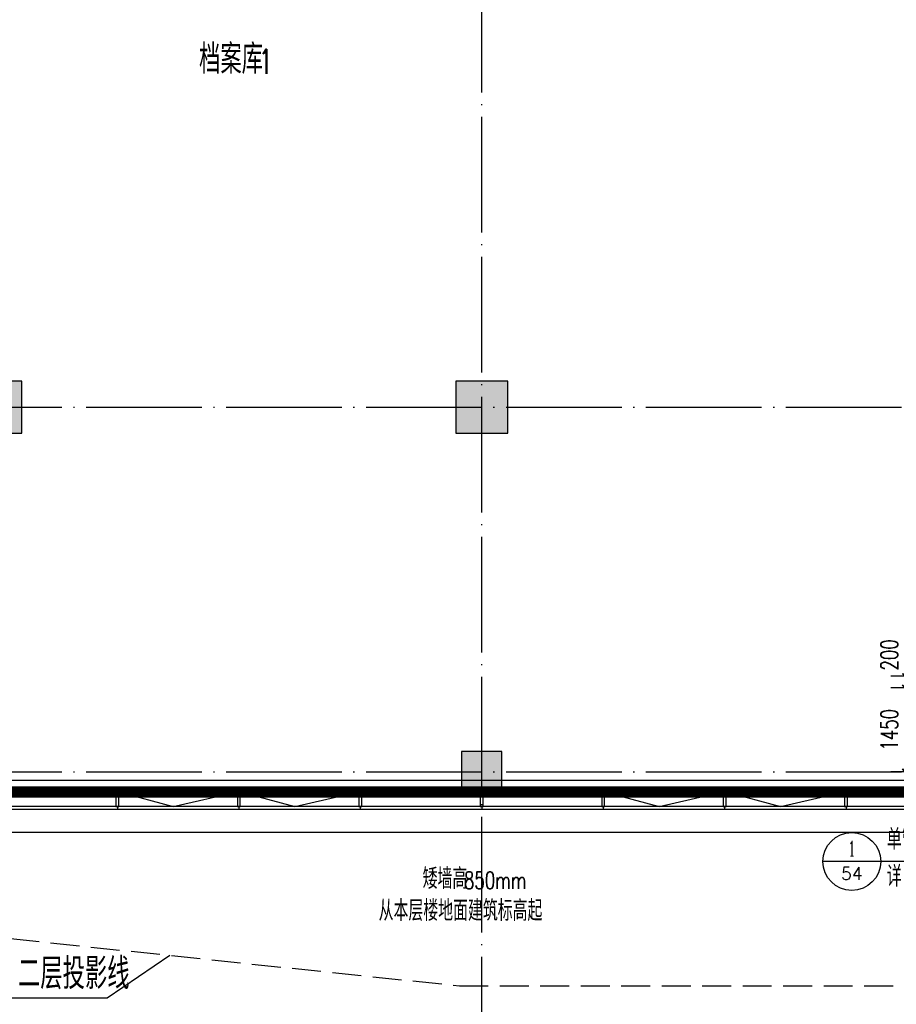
# Model space of a CAD drawing. Extents: x 797781 to 1255204, y 21234 to 1024248.
# Tile 128 of 256: x 913719 to 928877, y 177560 to 194578. Entities that reach past the tile are written whole.
import ezdxf
from ezdxf.enums import TextEntityAlignment as Align

# ---------------------------------------------------------------- set-up
doc = ezdxf.new("R2010")
doc.units = 0
doc.header["$LTSCALE"] = 1000
doc.header["$MEASUREMENT"] = 0
for name, pattern in [('230303生产综合楼-平面图_t8$0$DASH', [0.35, 0.25, -0.1]), ('230303生产综合楼-平面图_t8$0$DOTE', [2.42, 2, -0.2, 0.02, -0.2]), ('__DASH', [0.35, 0.25, -0.1])]:
    doc.linetypes.add(name, pattern=pattern)
for name, color, linetype in [('230303生产综合楼-平面图_t8$0$3T_WOOD', 21, 'Continuous'), ('230303生产综合楼-平面图_t8$0$COLUMN', 40, 'Continuous'), ('230303生产综合楼-平面图_t8$0$CURTWALL', 4, 'Continuous'), ('230303生产综合楼-平面图_t8$0$DIM_IDEN', 3, 'Continuous'), ('230303生产综合楼-平面图_t8$0$DIM_LEAD', 3, 'Continuous'), ('230303生产综合楼-平面图_t8$0$DOTE', 1, '230303生产综合楼-平面图_t8$0$DOTE'), ('230303生产综合楼-平面图_t8$0$PUB_DIM', 3, 'Continuous'), ('230303生产综合楼-平面图_t8$0$PUB_HATCH', 8, 'Continuous'), ('230303生产综合楼-平面图_t8$0$PUB_TEXT', 7, 'Continuous'), ('230303生产综合楼-平面图_t8$0$轮廓', 2, 'Continuous'), ('DIM_SYMB', 3, 'Continuous'), ('PUB_HATCH', 8, 'Continuous'), ('PUB_TEXT', 7, 'Continuous')]:
    doc.layers.add(name, color=color, linetype=linetype)
doc.styles.add('230303生产综合楼-平面图_t8$0$_TCH_DIM', font='SIMPLEX', dxfattribs={"bigfont": 'GBCBIG'})
doc.styles.add('230303生产综合楼-平面图_T8$0$_TCH_DIM_T3', font='SIMPLEX', dxfattribs={"width": 0.705882, "bigfont": 'GBCBIG'})
doc.styles.add('230303生产综合楼-平面图_t8$0$_TCH_LABEL', font='COMPLEX', dxfattribs={"bigfont": 'GBCBIG'})
doc.styles.add('_TCH_DIM', font='SIMPLEX', dxfattribs={"bigfont": 'GBCBIG'})
doc.dimstyles.new('230303生产综合楼-平面图_T8$0$_TCH_ARCH&&100', dxfattribs={"dimtxt": 297.5, "dimasz": 100, "dimexe": 250, "dimexo": 300, "dimgap": 126.25, "dimtad": 1, "dimdec": 0, "dimzin": 0, "dimdsep": 46, "dimtxsty": '230303生产综合楼-平面图_T8$0$_TCH_DIM_T3', "dimblk": '230303生产综合楼-平面图_t8$0$_ArchTick', "dimcen": 0.09, "dimclrt": 7, "dimazin": 2, "dimtfac": 1, "dimtdec": 0, "dimtix": 1, "dimtmove": 2, "dimatfit": 3, "dimfxl": 1, "dimtolj": 1, "dimtzin": 0, "dimarcsym": 0})

# ---------------------------------------------------------------- blocks, each defined once
blk = doc.blocks.new('AQ1')
at = {"color": 6, "linetype": '__DASH', "ltscale": 4, "const_width": 200}
blk.add_lwpolyline([(1126300, 168295), (1092350, 168295), (1092350, 174945)], dxfattribs=at)
at = {"layer": 'DIM_SYMB'}
blk.add_lwpolyline([(1118713, 166507, 0, 0, 0), (1116298, 166507, 0, 0, 0), (1116298, 167995, 80, 0, 0), (1116298, 168295, 0, 0, 0)], format="xyseb", dxfattribs=at)
at = {"layer": 'PUB_TEXT', "style": '_TCH_DIM'}
for s, height, p in [('矮墙高', 357.4, (1116878, 166620)), ('从本层楼地面建筑标高起', 357.45, (1116118, 166067))]:
    blk.add_text(s, height=height, dxfattribs=at).set_placement(p)
at = {"layer": 'PUB_TEXT', "style": '_TCH_DIM', "width": 0.705882}
blk.add_text('850mm', height=297.5, dxfattribs=at).set_placement((1117593, 166620))
blk = doc.blocks.new('1FFSTG')
at = {"layer": '230303生产综合楼-平面图_t8$0$DIM_IDEN'}
for p, q in [((1071431, 185131), (1070431, 185131)), ((1073063, 185131), (1071431, 185131))]:
    blk.add_line(p, q, dxfattribs=at)
blk.add_circle((1070931, 185131), 500, dxfattribs=at)
at = {"layer": 'PUB_TEXT', "style": '230303生产综合楼-平面图_t8$0$_TCH_DIM'}
for s, height, p in [('单管穿墙', 357.4, (1071536, 185335)), ('详', 357, (1071536, 184698))]:
    blk.add_text(s, height=height, dxfattribs=at).set_placement(p)
at = {"layer": 'PUB_TEXT', "style": '230303生产综合楼-平面图_t8$0$_TCH_LABEL'}
for s, height, p, p2 in [('1', 268, (1070873, 185222), (1070988, 185222)), ('54', 215.1, (1070746, 184816), (1071115, 184816))]:
    blk.add_text(s, height=height, dxfattribs=at).set_placement(p, p2, align=Align.FIT)
blk = doc.blocks.new('230303生产综合楼-平面图_t8$0$1WZST')
at = {"layer": '230303生产综合楼-平面图_t8$0$3T_WOOD'}
for points in [[(904857, -19196), (904907, -19196), (904907, -18946), (904857, -18946)], [(906957, -19196), (907007, -19196), (907007, -18946), (906957, -18946)], [(909057, -19196), (909107, -19196), (909107, -18946), (909057, -18946)], [(911157, -19196), (911207, -19196), (911207, -18946), (911157, -18946)], [(913257, -19196), (913307, -19196), (913307, -18946), (913257, -18946)], [(915357, -19196), (915407, -19196), (915407, -18946), (915357, -18946)], [(917457, -19196), (917507, -19196), (917507, -18946), (917457, -18946)]]:
    blk.add_lwpolyline(points, close=True, dxfattribs=at)
for points in [[(904882, -19196), (904882, -19246)], [(906982, -19196), (906982, -19246)], [(909082, -19196), (909082, -19246)], [(911182, -19196), (911182, -19246)], [(913282, -19196), (913282, -19246)], [(915382, -19196), (915382, -19246)], [(917482, -19196), (917482, -19246)]]:
    blk.add_lwpolyline(points, dxfattribs=at)
blk = doc.blocks.new('230303生产综合楼-平面图_t8$0$_ArchTick')
at = {"color": 0, "linetype": 'ByBlock', "const_width": 0.3}
blk.add_lwpolyline([(-0.5, -0.5), (0.5, 0.5)], dxfattribs=at)
blk = doc.blocks.new('*D1087')
at = {"layer": '230303生产综合楼-平面图_t8$0$PUB_DIM', "color": 0, "lineweight": -2, "transparency": 16777216}
for p, q in [((929458, 183029), (928781, 183029)), ((929031, 181579), (929031, 183029)), ((929458, 181579), (928781, 181579))]:
    blk.add_line(p, q, dxfattribs=at)
at = {"layer": 'Defpoints', "color": 0, "transparency": 16777216}
for p in [(929031, 183029), (929758, 183029), (929758, 181579)]:
    blk.add_point(p, dxfattribs=at)
at = {"layer": '230303生产综合楼-平面图_t8$0$PUB_DIM', "color": 0, "lineweight": -2, "transparency": 16777216, "xscale": 100, "yscale": 100, "zscale": 100}
for p, rotation in [((929031, 183029), 90), ((929031, 181579), 270)]:
    blk.add_blockref('230303生产综合楼-平面图_t8$0$_ArchTick', p, dxfattribs=dict(at, rotation=rotation))
at = {"layer": '230303生产综合楼-平面图_t8$0$PUB_DIM', "color": 7, "transparency": 16777216, "insert": (928756, 182304), "char_height": 297.5, "attachment_point": 5, "rotation": 90, "style": '230303生产综合楼-平面图_T8$0$_TCH_DIM_T3'}
blk.add_mtext('\\A1;1450', dxfattribs=at)
blk = doc.blocks.new('*D1088')
at = {"layer": '230303生产综合楼-平面图_t8$0$PUB_DIM', "color": 0, "lineweight": -2, "transparency": 16777216}
for p, q in [((929031, 183229), (929031, 183329)), ((929458, 183229), (928781, 183229)), ((929031, 183029), (929031, 183229)), ((929458, 183029), (928781, 183029)), ((929031, 183029), (929031, 182929))]:
    blk.add_line(p, q, dxfattribs=at)
at = {"layer": 'Defpoints', "color": 0, "transparency": 16777216}
for p in [(929031, 183229), (929758, 183229), (929758, 183029)]:
    blk.add_point(p, dxfattribs=at)
at = {"layer": '230303生产综合楼-平面图_t8$0$PUB_DIM', "color": 0, "lineweight": -2, "transparency": 16777216, "xscale": 100, "yscale": 100, "zscale": 100}
for p, rotation in [((929031, 183229), 270), ((929031, 183029), 90)]:
    blk.add_blockref('230303生产综合楼-平面图_t8$0$_ArchTick', p, dxfattribs=dict(at, rotation=rotation))
at = {"layer": '230303生产综合楼-平面图_t8$0$PUB_DIM', "color": 7, "transparency": 16777216, "insert": (928756, 183599), "char_height": 297.5, "attachment_point": 5, "rotation": 90, "style": '230303生产综合楼-平面图_T8$0$_TCH_DIM_T3'}
blk.add_mtext('\\A1;200', dxfattribs=at)
blk = doc.blocks.new('_FZH')
blk.add_lwpolyline([(-0.5, -0.5), (0.5, -0.5), (0.5, 0.5), (-0.5, 0.5)], close=True)
at = {"layer": 'PUB_HATCH'}
blk.add_solid([(-0.5, -0.5), (0.5, -0.5), (-0.5, 0.5), (0.5, 0.5)], dxfattribs=at)

msp = doc.modelspace()

# ---------------------------------------------------------------- linework, layer by layer
at = {"layer": '230303生产综合楼-平面图_t8$0$CURTWALL'}
for points in [[(939908, 181229.2), (896158, 181229.2), (896158, 207679.2), (950154.7, 207679.2)], [(939908, 180929.2), (895858, 180929.2), (895858, 192134.2)], [(939908, 180979.2), (895908, 180979.2), (895908, 192134.2)], [(915433, 181229.2), (916374.8, 180979.2), (917483, 181229.2)], [(917533, 181229.2), (918474.8, 180979.2), (919583, 181229.2)], [(923833, 181229.2), (924774.8, 180979.2), (925883, 181229.2)], [(925933, 181229.2), (926874.8, 180979.2), (927983, 181229.2)]]:
    msp.add_lwpolyline(points, dxfattribs=at)
at = {"layer": '230303生产综合楼-平面图_t8$0$DIM_LEAD'}
for p, q in [((916313.4, 178405.8), (915232.9, 177665.1)), ((916313.4, 178405.8), (915232.9, 177665.1)), ((915232.9, 177665.1), (913531.7, 177665.1))]:
    msp.add_line(p, q, dxfattribs=at)
at = {"layer": '230303生产综合楼-平面图_t8$0$DOTE'}
for p, q in [((921708, 176379.2), (921708, 207979.2)), ((895508, 187879.2), (989908, 187879.2)), ((895508, 181579.2), (989908, 181579.2))]:
    msp.add_line(p, q, dxfattribs=at)
at = {"layer": '230303生产综合楼-平面图_t8$0$PUB_HATCH', "color": 8}
msp.add_lwpolyline([(930458, 181429.2), (905958, 181429.2)], dxfattribs=at)
at = {"layer": '230303生产综合楼-平面图_t8$0$轮廓', "linetype": '230303生产综合楼-平面图_t8$0$DASH', "ltscale": 2}
msp.add_lwpolyline([(895458, 180598.9), (921321.3, 177879.2), (989958, 177879.2)], dxfattribs=at)
at = {"layer": 'PUB_HATCH'}
msp.add_lwpolyline([(895458, 208379.2), (964094.7, 208379.2), (989958, 205659.4), (989958, 177801.7), (964021.3, 180529.2), (895458, 180529.2)], close=True, dxfattribs=at)

# ---------------------------------------------------------------- block references
for name, p in [('1FFSTG', (-142824.1, -5103)), ('AQ1', (-196191.7, 12934.1)), ('230303生产综合楼-平面图_t8$0$1WZST', (10526.3, 200175.3))]:
    msp.add_blockref(name, p)
at = {"layer": '230303生产综合楼-平面图_t8$0$COLUMN', "rotation": 270}
for p, xscale, yscale, zscale in [((913308, 187879.2), 900, 900, 900), ((921708, 187879.2), 900, 900, 900), ((921708, 181579.2), 700, 700, 700)]:
    msp.add_blockref('_FZH', p, dxfattribs=dict(at, xscale=xscale, yscale=yscale, zscale=zscale))

# ---------------------------------------------------------------- texts
at = {"layer": '230303生产综合楼-平面图_t8$0$PUB_TEXT', "style": '230303生产综合楼-平面图_t8$0$_TCH_DIM'}
for s, height, p in [('档案库', 510.64, (916822.3, 193641.7)), ('二层投影线', 536.17, (913689.2, 177822.6))]:
    msp.add_text(s, height=height, dxfattribs=at).set_placement(p)
at = {"layer": '230303生产综合楼-平面图_t8$0$PUB_TEXT', "style": '230303生产综合楼-平面图_t8$0$_TCH_DIM', "width": 0.705882}
msp.add_text('1', height=425, dxfattribs=at).set_placement((917843.6, 193641.7))

# ---------------------------------------------------------------- dimensions: what is measured, and where the dimension line sits
at = {"layer": '230303生产综合楼-平面图_t8$0$PUB_DIM'}
dim = msp.add_linear_dim(base=(929030.8, 183229.2), p1=(929758, 183029.2), p2=(929758, 183229.2), angle=90, dimstyle='230303生产综合楼-平面图_T8$0$_TCH_ARCH&&100', dxfattribs=at)
dim.commit()
dim.dimension.update_dxf_attribs({"geometry": '*D1088', "text_midpoint": (928755.8, 183599.2), "dimtype": 161})
dim = msp.add_aligned_dim(p1=(929758, 181579.2), p2=(929758, 183029.2), distance=727.2, dimstyle='230303生产综合楼-平面图_T8$0$_TCH_ARCH&&100', dxfattribs=at)
dim.commit()
dim.dimension.update_dxf_attribs({"geometry": '*D1087', "text_midpoint": (928755.8, 182304.2)})

doc.saveas('drawing.dxf')
